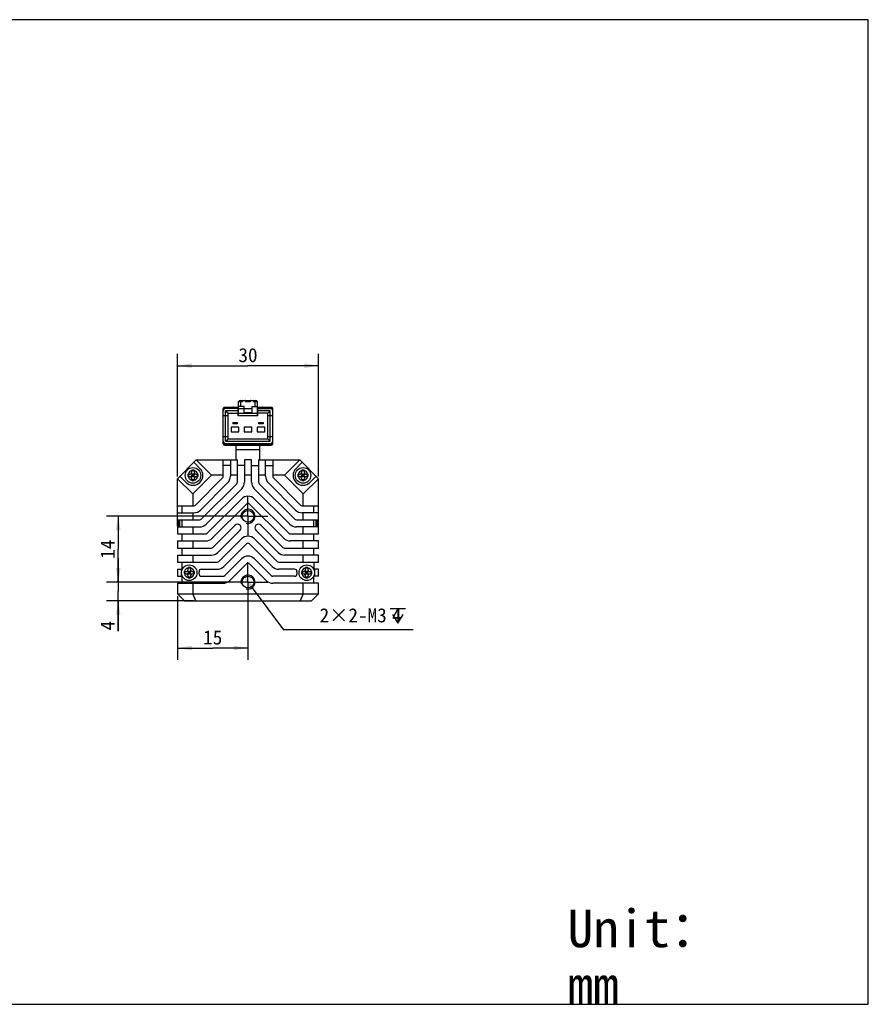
# Model space of a CAD drawing. Header units: millimetres. Extents: x -11 to 460, y 90 to 300.
# Tile 4 of 4: x 280 to 460, y 90 to 300. Entities that reach past the tile are written whole.
import ezdxf
from ezdxf.enums import TextEntityAlignment as Align

# ---------------------------------------------------------------- set-up
doc = ezdxf.new("R2010")
doc.units = ezdxf.units.MM
doc.header["$LTSCALE"] = 23.1
doc.header["$PDMODE"] = 3
doc.header["$PDSIZE"] = 8
doc.linetypes.add('CENTER', pattern=[0.6, 0.375, -0.075, 0.075, -0.075])
doc.layers.get('0').update_dxf_attribs({"linetype": 'CONTINUOUS'})
doc.layers.get('Defpoints').update_dxf_attribs({"linetype": 'CONTINUOUS'})
for name, color, linetype in [('00_COMPONENTS', 7, 'CONTINUOUS'), ('07_ALL_HOLES', 7, 'CONTINUOUS'), ('51__DRAFT_DIMS', 7, 'CONTINUOUS'), ('_X2_56FE5C42_X0__01_528', 7, 'CONTINUOUS'), ('DRW0001FORMAT', 7, 'CONTINUOUS'), ('DRW0001TEXT', 7, 'CONTINUOUS')]:
    doc.layers.add(name, color=color, linetype=linetype)
doc.styles.get("Standard").update_dxf_attribs({"font": 'simfang.ttf'})
doc.dimstyles.new('DIMSTYLE_2', dxfattribs={"dimtxt": 3, "dimasz": 3, "dimexe": 2.5, "dimexo": 0.5, "dimgap": 0.75, "dimtad": 1, "dimdsep": 46, "dimtxsty": 'STANDARD', "dimblk": '_FILLED', "dimblk1": '_FILLED', "dimblk2": '_FILLED', "dimcen": 0.09, "dimclrt": 3, "dimazin": 2, "dimtp": 0.2, "dimtm": 0.2, "dimtfac": 1, "dimtofl": 0, "dimtmove": 0, "dimatfit": 3, "dimldrblk": '_FILLED', "dimfxl": 1, "dimtolj": 1, "dimarcsym": 0})
doc.dimstyles.new('DIMSTYLE_3', dxfattribs={"dimtxt": 3, "dimasz": 3, "dimexe": 2.5, "dimexo": 0.5, "dimgap": 0.75, "dimtad": 1, "dimdsep": 46, "dimtxsty": 'STANDARD', "dimblk": '_FILLED', "dimblk1": '_FILLED', "dimblk2": '_FILLED', "dimcen": 0.09, "dimclrt": 3, "dimazin": 2, "dimtp": 0.1, "dimtm": 0.1, "dimtfac": 1, "dimtofl": 0, "dimtmove": 0, "dimatfit": 3, "dimldrblk": '_FILLED', "dimfxl": 1, "dimtolj": 1, "dimarcsym": 0})
doc.dimstyles.new('DIMSTYLE_4', dxfattribs={"dimtxt": 3, "dimasz": 3, "dimexe": 2.5, "dimexo": 0.5, "dimtad": 1, "dimdsep": 46, "dimtxsty": 'STANDARD', "dimblk": '_FILLED', "dimblk1": '_FILLED', "dimblk2": '_FILLED', "dimcen": 0.09, "dimclrt": 3, "dimazin": 2, "dimtp": 0.1, "dimtm": 0.1, "dimtfac": 1, "dimtofl": 0, "dimtmove": 0, "dimatfit": 1, "dimldrblk": '_FILLED', "dimfxl": 1, "dimtolj": 1, "dimarcsym": 0})

# ---------------------------------------------------------------- blocks, each defined once
blk = doc.blocks.new('_FILLED')
at = {"color": 0, "linetype": 'ByBlock'}
blk.add_solid([(0, 0), (-1, 0.167), (-1, -0.167)], dxfattribs=at)
blk = doc.blocks.new('*D5')
at = {"layer": '51__DRAFT_DIMS', "color": 4, "transparency": 16777216}
for p, q in [((313.51, 202.7), (313.51, 228.74)), ((343.51, 202.7), (343.51, 228.74)), ((313.51, 226.24), (328.51, 226.24)), ((343.51, 226.24), (328.51, 226.24))]:
    blk.add_line(p, q, dxfattribs=at)
at = {"layer": '51__DRAFT_DIMS', "color": 4, "transparency": 16777216, "xscale": 3, "yscale": 3, "zscale": 3, "rotation": 180}
blk.add_blockref('_FILLED', (313.51, 226.24), dxfattribs=at)
at = {"layer": '51__DRAFT_DIMS', "color": 4, "transparency": 16777216, "xscale": 3, "yscale": 3, "zscale": 3}
blk.add_blockref('_FILLED', (343.51, 226.24), dxfattribs=at)
at = {"layer": '51__DRAFT_DIMS', "color": 3, "transparency": 16777216}
blk.add_text('30', height=3, dxfattribs=at).set_placement((328.51, 226.99), align=Align.CENTER)
blk = doc.blocks.new('*D6')
at = {"layer": '51__DRAFT_DIMS', "color": 4, "transparency": 16777216}
for p, q in [((325.56, 194.2), (298.4, 194.2)), ((300.9, 194.2), (300.9, 187.2)), ((300.9, 180.2), (300.9, 187.2)), ((325.06, 180.2), (298.4, 180.2))]:
    blk.add_line(p, q, dxfattribs=at)
at = {"layer": '51__DRAFT_DIMS', "color": 4, "transparency": 16777216, "xscale": 3, "yscale": 3, "zscale": 3}
for p, rotation in [((300.9, 194.2), 90), ((300.9, 180.2), 270)]:
    blk.add_blockref('_FILLED', p, dxfattribs=dict(at, rotation=rotation))
at = {"layer": '51__DRAFT_DIMS', "color": 3, "transparency": 16777216}
blk.add_text('14', height=3, rotation=90, dxfattribs=at).set_placement((300.15, 187.2), align=Align.CENTER)
blk = doc.blocks.new('*D7')
at = {"layer": '51__DRAFT_DIMS', "color": 4, "transparency": 16777216}
for p, q in [((300.9, 180.2), (300.9, 185.2)), ((300.9, 185.2), (300.9, 178.2)), ((325.4, 180.2), (298.4, 180.2)), ((300.9, 169.77), (300.9, 178.2)), ((316.95, 176.2), (298.4, 176.2)), ((300.9, 176.2), (300.9, 169.77))]:
    blk.add_line(p, q, dxfattribs=at)
at = {"layer": '51__DRAFT_DIMS', "color": 4, "transparency": 16777216, "xscale": 3, "yscale": 3, "zscale": 3}
for p, rotation in [((300.9, 180.2), 270), ((300.9, 176.2), 90)]:
    blk.add_blockref('_FILLED', p, dxfattribs=dict(at, rotation=rotation))
at = {"layer": '51__DRAFT_DIMS', "color": 3, "transparency": 16777216}
blk.add_text('4', height=3, rotation=90, dxfattribs=at).set_placement((300.15, 171.97), align=Align.RIGHT)
blk = doc.blocks.new('*D8')
at = {"layer": '51__DRAFT_DIMS', "color": 0, "lineweight": -2}
for p in [(329.41, 179), (363.63, 170.03)]:
    blk.add_line(p, (336.08, 170.03), dxfattribs=at)
at = {"layer": 'Defpoints', "color": 0}
for p in [(327.62, 181.41), (329.41, 179)]:
    blk.add_point(p, dxfattribs=at)
at = {"layer": '51__DRAFT_DIMS', "color": 0, "linetype": 'ByBlock', "lineweight": -2, "xscale": 3, "yscale": 3, "zscale": 3, "rotation": 126.6428145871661}
blk.add_blockref('_FILLED', (327.62, 181.41), dxfattribs=at)
at = {"layer": '51__DRAFT_DIMS', "color": 3, "insert": (343.74, 174.65), "char_height": 3, "attachment_point": 1, "line_spacing_factor": 0.9}
blk.add_mtext('\\A1;2×2-M{\\A1;3\\Fgdt|c0; \\fFangSong|b0|i0|c0|p0;4}', dxfattribs=at)
blk = doc.blocks.new('*D9')
at = {"layer": '51__DRAFT_DIMS', "color": 4, "transparency": 16777216}
for p, q in [((313.51, 177.2), (313.51, 163.69)), ((328.51, 176.33), (328.51, 163.69)), ((313.51, 166.19), (321.01, 166.19)), ((328.51, 166.19), (321.01, 166.19))]:
    blk.add_line(p, q, dxfattribs=at)
at = {"layer": '51__DRAFT_DIMS', "color": 4, "transparency": 16777216, "xscale": 3, "yscale": 3, "zscale": 3, "rotation": 180}
blk.add_blockref('_FILLED', (313.51, 166.19), dxfattribs=at)
at = {"layer": '51__DRAFT_DIMS', "color": 4, "transparency": 16777216, "xscale": 3, "yscale": 3, "zscale": 3}
blk.add_blockref('_FILLED', (328.51, 166.19), dxfattribs=at)
at = {"layer": '51__DRAFT_DIMS', "color": 3, "transparency": 16777216}
blk.add_text('15', height=3, dxfattribs=at).set_placement((321.01, 166.94), align=Align.CENTER)

msp = doc.modelspace()

# ---------------------------------------------------------------- linework, layer by layer
at = {"color": 7}
for p, q in [((460.4507, 299.83124), (-10.77734, 299.83124)), ((460.4507, 90.40982), (460.4507, 299.83124)), ((-10.77734, 90.40982), (460.4507, 90.40982))]:
    msp.add_line(p, q, dxfattribs=at)
at = {"layer": '00_COMPONENTS', "color": 7}
for p, q in [((326.01209, 206.20277), (326.01209, 209.35277)), ((331.01209, 206.20277), (331.01209, 209.35277)), ((317.51209, 206.20277), (313.51209, 202.20277)), ((316.99701, 205.6877), (318.29701, 204.3877)), ((320.76209, 202.95277), (317.51209, 206.20277)), ((317.51209, 206.20277), (326.26209, 206.20277)), ((323.26209, 202.72988), (323.26209, 206.20277)), ((324.76209, 206.20277), (324.76209, 202.72988)), ((326.26209, 201.48576), (326.26209, 206.20277)), ((327.76209, 206.20277), (327.76209, 201.48576)), ((329.26209, 206.20277), (327.76209, 206.20277)), ((329.26209, 201.48576), (329.26209, 206.20277)), ((330.76209, 206.20277), (330.76209, 201.48576)), ((330.76209, 206.20277), (339.51209, 206.20277)), ((332.26209, 202.72988), (332.26209, 206.20277)), ((333.76209, 206.20277), (333.76209, 202.72988)), ((336.26209, 202.95277), (339.51209, 206.20277)), ((338.72716, 204.3877), (340.02716, 205.6877)), ((343.51209, 202.20277), (339.51209, 206.20277)), ((315.71296, 203.15277), (316.06209, 203.15277)), ((315.86958, 202.65277), (315.86958, 203.15277)), ((316.29555, 203.21063), (316.35767, 203.15277)), ((317.20719, 203.15277), (316.35767, 203.15277)), ((316.56209, 203.65277), (316.56209, 204.00189)), ((317.06209, 203.87224), (316.56209, 203.87224)), ((316.81209, 202.65277), (316.81209, 203.15277)), ((317.06209, 204.00189), (317.06209, 203.65277)), ((317.28526, 203.2364), (317.20719, 203.15277)), ((317.56209, 203.15277), (317.91121, 203.15277)), ((317.76964, 202.65277), (317.76964, 203.15277)), ((324.76209, 205.00277), (323.26209, 205.00277)), ((327.76209, 205.00277), (326.26209, 205.00277)), ((329.26209, 205.00277), (330.76209, 205.00277)), ((332.26209, 205.00277), (333.76209, 205.00277)), ((339.11296, 203.15277), (339.46209, 203.15277)), ((339.26958, 202.65277), (339.26958, 203.15277)), ((339.69555, 203.21063), (339.75767, 203.15277)), ((340.60719, 203.15277), (339.75767, 203.15277)), ((339.96209, 203.65277), (339.96209, 204.00189)), ((340.46209, 203.87224), (339.96209, 203.87224)), ((340.21209, 202.65277), (340.21209, 203.15277)), ((340.46209, 204.00189), (340.46209, 203.65277)), ((340.68526, 203.2364), (340.60719, 203.15277)), ((340.96209, 203.15277), (341.31121, 203.15277)), ((341.16964, 202.65277), (341.16964, 203.15277)), ((313.51209, 192.08422), (313.51209, 202.20277)), ((316.76209, 198.95277), (313.51209, 202.20277)), ((315.32716, 201.41785), (314.02716, 202.71785)), ((316.06209, 202.65277), (315.71296, 202.65277)), ((316.35767, 202.65277), (316.29555, 202.59492)), ((316.35767, 202.65277), (317.20719, 202.65277)), ((316.56209, 202.84315), (316.56209, 202.9624)), ((316.62611, 202.90277), (316.56209, 202.9624)), ((316.62611, 202.90277), (316.56209, 202.84315)), ((316.62611, 202.90277), (316.56209, 202.90277)), ((316.56209, 201.80365), (316.56209, 202.15277)), ((317.06209, 201.9333), (316.56209, 201.9333)), ((320.76209, 202.95277), (316.76209, 198.95277)), ((317.06209, 202.99735), (316.97379, 202.90277)), ((317.06209, 202.8082), (316.97379, 202.90277)), ((317.06209, 202.90277), (316.97379, 202.90277)), ((317.06209, 202.8082), (317.06209, 202.99735)), ((317.06209, 202.15277), (317.06209, 201.80365)), ((317.20719, 202.65277), (317.28526, 202.56915)), ((323.11564, 202.37632), (317.33853, 196.59922)), ((317.91121, 202.65277), (317.56209, 202.65277)), ((318.39919, 195.53856), (324.1763, 201.31566)), ((326.11564, 201.1322), (318.58265, 193.59922)), ((323.26209, 202.95277), (320.76209, 202.95277)), ((326.26209, 202.95277), (324.76209, 202.95277)), ((329.26209, 202.95277), (327.76209, 202.95277)), ((332.26209, 202.95277), (330.76209, 202.95277)), ((330.90853, 201.1322), (338.44152, 193.59922)), ((338.62498, 195.53856), (332.84787, 201.31566)), ((336.26209, 202.95277), (333.76209, 202.95277)), ((333.90853, 202.37632), (339.68564, 196.59922)), ((340.26209, 198.95277), (336.26209, 202.95277)), ((339.46209, 202.65277), (339.11296, 202.65277)), ((339.75767, 202.65277), (339.69555, 202.59492)), ((339.75767, 202.65277), (340.60719, 202.65277)), ((339.96209, 202.84315), (339.96209, 202.9624)), ((340.02611, 202.90277), (339.96209, 202.9624)), ((340.02611, 202.90277), (339.96209, 202.84315)), ((340.02611, 202.90277), (339.96209, 202.90277)), ((339.96209, 201.80365), (339.96209, 202.15277)), ((340.46209, 201.9333), (339.96209, 201.9333)), ((340.26209, 198.95277), (343.51209, 202.20277)), ((340.46209, 202.99735), (340.37379, 202.90277)), ((340.46209, 202.90277), (340.37379, 202.90277)), ((340.46209, 202.8082), (340.37379, 202.90277)), ((340.46209, 202.8082), (340.46209, 202.99735)), ((340.46209, 202.15277), (340.46209, 201.80365)), ((340.60719, 202.65277), (340.68526, 202.56915)), ((341.31121, 202.65277), (340.96209, 202.65277)), ((342.99701, 202.71785), (341.69701, 201.41785)), ((343.51209, 192.08422), (343.51209, 202.20277)), ((316.76209, 198.95277), (316.76209, 196.45277)), ((319.64331, 192.53856), (327.1763, 200.07154)), ((337.38086, 192.53856), (329.84787, 200.07154)), ((340.26209, 196.45277), (340.26209, 198.95277)), ((327.09787, 197.87167), (319.82542, 190.59922)), ((337.19875, 190.59922), (329.9263, 197.87167)), ((313.51209, 196.45277), (316.98498, 196.45277)), ((313.51209, 194.95277), (316.98498, 194.95277)), ((314.51209, 194.95277), (314.51209, 196.45277)), ((316.76209, 194.95277), (316.76209, 193.45277)), ((320.88608, 189.53856), (328.15853, 196.81101)), ((328.86564, 196.81101), (336.13809, 189.53856)), ((340.03919, 196.45277), (343.51209, 196.45277)), ((343.51209, 194.95277), (340.03919, 194.95277)), ((340.26209, 193.45277), (340.26209, 194.95277)), ((342.51209, 194.95277), (342.51209, 196.45277)), ((313.51209, 193.45277), (318.2291, 193.45277)), ((313.80209, 192.07777), (313.80209, 193.45277)), ((314.01209, 191.95277), (314.01209, 193.45277)), ((314.51209, 191.95277), (314.51209, 193.45277)), ((338.79507, 193.45277), (343.51209, 193.45277)), ((342.51209, 191.95277), (342.51209, 193.45277)), ((343.01209, 191.95277), (343.01209, 193.45277)), ((343.22209, 193.45277), (343.22209, 192.07777)), ((313.51209, 192.07777), (313.80209, 192.07777)), ((313.51209, 191.95277), (313.51209, 190.45277)), ((313.51209, 191.95277), (318.2291, 191.95277)), ((313.80209, 192.07777), (313.99459, 192.27027)), ((316.76209, 191.95277), (316.76209, 190.45277)), ((325.78176, 192.31291), (321.06806, 187.59922)), ((322.12872, 186.53856), (326.84242, 191.25225)), ((330.18176, 191.25225), (334.89545, 186.53856)), ((335.95611, 187.59922), (331.24242, 192.31291)), ((343.51209, 191.95277), (338.79507, 191.95277)), ((340.26209, 190.45277), (340.26209, 191.95277)), ((343.22209, 192.07777), (343.02959, 192.27027)), ((343.51209, 192.07777), (343.22209, 192.07777)), ((343.51209, 190.45277), (343.51209, 191.95277)), ((313.51209, 190.45277), (319.47187, 190.45277)), ((313.51209, 188.95277), (313.51209, 187.45277)), ((313.51209, 188.95277), (319.47187, 188.95277)), ((314.51209, 188.95277), (314.51209, 190.45277)), ((316.76209, 188.95277), (316.76209, 187.45277)), ((327.09787, 189.38639), (322.3107, 184.59922)), ((334.71347, 184.59922), (329.9263, 189.38639)), ((337.5523, 190.45277), (343.51209, 190.45277)), ((343.51209, 188.95277), (337.5523, 188.95277)), ((340.26209, 187.45277), (340.26209, 188.95277)), ((342.51209, 188.95277), (342.51209, 190.45277)), ((343.51209, 187.45277), (343.51209, 188.95277)), ((313.51209, 187.45277), (320.71451, 187.45277)), ((314.51209, 185.95277), (314.51209, 187.45277)), ((323.37136, 183.53856), (328.15853, 188.32573)), ((328.86564, 188.32573), (333.65281, 183.53856)), ((336.30966, 187.45277), (343.51209, 187.45277)), ((342.51209, 185.95277), (342.51209, 187.45277)), ((313.51209, 185.95277), (313.51209, 184.45277)), ((313.51209, 185.95277), (320.71451, 185.95277)), ((313.51209, 184.45277), (321.95715, 184.45277)), ((314.51209, 182.95277), (314.51209, 184.45277)), ((316.76209, 185.95277), (316.76209, 184.45277)), ((327.09787, 185.14375), (323.55334, 181.59922)), ((333.47083, 181.59922), (329.9263, 185.14375)), ((335.06702, 184.45277), (343.51209, 184.45277)), ((343.51209, 185.95277), (336.30966, 185.95277)), ((340.26209, 184.45277), (340.26209, 185.95277)), ((342.51209, 184.45277), (342.51209, 182.95277)), ((343.51209, 184.45277), (343.51209, 185.95277)), ((313.51209, 182.95277), (313.51209, 181.45277)), ((313.51209, 182.95277), (314.51209, 182.95277)), ((314.37875, 182.39328), (314.37875, 182.95277)), ((314.91296, 182.45277), (315.26209, 182.45277)), ((315.06958, 181.95277), (315.06958, 182.45277)), ((315.49555, 182.51063), (315.55767, 182.45277)), ((316.40719, 182.45277), (315.55767, 182.45277)), ((315.76209, 182.95277), (315.76209, 183.30189)), ((316.26209, 183.17224), (315.76209, 183.17224)), ((315.82611, 182.20277), (315.76209, 182.2624)), ((315.76209, 182.14315), (315.76209, 182.2624)), ((315.82611, 182.20277), (315.76209, 182.20277)), ((315.82611, 182.20277), (315.76209, 182.14315)), ((316.01209, 181.95277), (316.01209, 182.45277)), ((316.26209, 182.29735), (316.17379, 182.20277)), ((316.26209, 182.1082), (316.17379, 182.20277)), ((316.26209, 182.20277), (316.17379, 182.20277)), ((316.26209, 183.30189), (316.26209, 182.95277)), ((316.26209, 182.1082), (316.26209, 182.29735)), ((316.48526, 182.5364), (316.40719, 182.45277)), ((316.76209, 182.45277), (317.11121, 182.45277)), ((316.96964, 181.95277), (316.96964, 182.45277)), ((318.60004, 182.95277), (321.95715, 182.95277)), ((324.614, 180.53856), (328.15853, 184.08309)), ((328.86564, 184.08309), (332.41017, 180.53856)), ((338.42413, 182.95277), (335.06702, 182.95277)), ((339.91296, 182.45277), (340.26209, 182.45277)), ((340.06958, 181.95277), (340.06958, 182.45277)), ((340.49555, 182.51063), (340.55767, 182.45277)), ((341.40719, 182.45277), (340.55767, 182.45277)), ((340.76209, 182.95277), (340.76209, 183.30189)), ((341.26209, 183.17224), (340.76209, 183.17224)), ((340.82611, 182.20277), (340.76209, 182.2624)), ((340.76209, 182.14315), (340.76209, 182.2624)), ((340.82611, 182.20277), (340.76209, 182.20277)), ((340.82611, 182.20277), (340.76209, 182.14315)), ((341.01209, 181.95277), (341.01209, 182.45277)), ((341.26209, 182.29735), (341.17379, 182.20277)), ((341.26209, 182.20277), (341.17379, 182.20277)), ((341.26209, 182.1082), (341.17379, 182.20277)), ((341.26209, 183.30189), (341.26209, 182.95277)), ((341.26209, 182.1082), (341.26209, 182.29735)), ((341.48526, 182.5364), (341.40719, 182.45277)), ((341.76209, 182.45277), (342.11121, 182.45277)), ((341.96964, 181.95277), (341.96964, 182.45277)), ((343.51209, 182.95277), (342.51209, 182.95277)), ((342.64542, 182.95277), (342.64542, 182.39327)), ((343.51209, 181.45277), (343.51209, 182.95277)), ((313.51209, 181.45277), (314.51209, 181.45277)), ((314.37875, 181.45277), (314.37875, 182.01227)), ((314.51209, 179.95277), (314.51209, 181.45277)), ((315.26209, 181.95277), (314.91296, 181.95277)), ((315.55767, 181.95277), (315.49555, 181.89492)), ((315.55767, 181.95277), (316.40719, 181.95277)), ((315.76209, 181.10365), (315.76209, 181.45277)), ((316.26209, 181.2333), (315.76209, 181.2333)), ((316.26209, 181.45277), (316.26209, 181.10365)), ((316.40719, 181.95277), (316.48526, 181.86915)), ((317.11121, 181.95277), (316.76209, 181.95277)), ((318.60004, 181.45277), (323.19979, 181.45277)), ((338.42413, 181.45277), (333.82438, 181.45277)), ((340.26209, 181.95277), (339.91296, 181.95277)), ((340.55767, 181.95277), (340.49555, 181.89492)), ((340.55767, 181.95277), (341.40719, 181.95277)), ((340.76209, 181.10365), (340.76209, 181.45277)), ((341.26209, 181.2333), (340.76209, 181.2333)), ((341.26209, 181.45277), (341.26209, 181.10365)), ((341.40719, 181.95277), (341.48526, 181.86915)), ((342.11121, 181.95277), (341.76209, 181.95277)), ((343.51209, 181.45277), (342.51209, 181.45277)), ((342.51209, 179.95277), (342.51209, 181.45277)), ((342.64542, 182.01227), (342.64542, 181.45277)), ((313.51209, 179.95277), (323.19979, 179.95277)), ((313.51209, 179.95277), (313.51209, 177.70277)), ((316.76209, 179.95277), (316.76209, 177.70277)), ((343.51209, 179.95277), (333.82438, 179.95277)), ((340.26209, 177.70277), (340.26209, 179.95277)), ((343.51209, 177.70277), (343.51209, 179.95277)), ((315.01209, 176.20277), (313.51209, 177.70277)), ((313.51209, 177.70277), (343.51209, 177.70277)), ((315.01209, 176.20277), (342.01209, 176.20277)), ((317.44703, 176.20277), (316.76209, 177.70277)), ((340.26209, 177.70277), (339.57714, 176.20277)), ((343.51209, 177.70277), (342.01209, 176.20277))]:
    msp.add_line(p, q, dxfattribs=at)
at = {"layer": '00_COMPONENTS', "color": 4}
msp.add_line((326.01209, 208.40277), (331.01209, 208.40277), dxfattribs=at)
at = {"layer": '00_COMPONENTS', "color": 7}
for centre, radius in [((316.81209, 202.90277), 1.65), ((340.21209, 202.90277), 1.65), ((328.51209, 194.20277), 1.25), ((316.01209, 182.20277), 1.65), ((341.01209, 182.20277), 1.65), ((328.51209, 180.20277), 1.25)]:
    msp.add_circle(centre, radius, dxfattribs=at)
for centre, radius, start, end in [((316.81209, 202.90277), 2.1, 225, 45), ((366.0868, 202.92368), 50.37436, 179.7394305, 180.0237813), ((316.06209, 203.65277), 0.5, 270, 360), ((316.74762, 166.26658), 37.73577, 90.1552818, 90.2817045), ((316.81258, 150.01533), 53.98714, 89.7352063, 90.1774844), ((317.56209, 203.65277), 0.5, 180, 270), ((281.25759, 202.97334), 36.65405, 0.150507, 0.2804774), ((340.21209, 202.90277), 2.1, 135, 315), ((389.4868, 202.92368), 50.37436, 179.7394305, 180.0237813), ((339.46209, 203.65277), 0.5, 270, 360), ((340.14762, 166.26658), 37.73577, 90.1552818, 90.2817045), ((340.21258, 150.01533), 53.98714, 89.7352063, 90.1774844), ((340.96209, 203.65277), 0.5, 180, 270), ((304.65759, 202.97334), 36.65405, 0.150507, 0.2804774), ((377.65406, 202.89502), 61.94161, 179.9928328, 180.1470668), ((352.37552, 202.83224), 36.663, 180.1503515, 180.2804687), ((316.06209, 202.15277), 0.5, 0, 90), ((316.81159, 255.79177), 53.98869, 269.7352159, 270.1773397), ((316.87648, 239.55336), 37.75016, 270.1551228, 270.2816998), ((317.56209, 202.15277), 0.5, 90, 180), ((267.53737, 202.88186), 50.37436, 359.7394305, 0.0237813), ((255.9866, 202.91053), 61.92513, 359.992818, 0.1471987), ((322.76209, 202.72988), 0.5, 315, 360), ((322.76209, 202.72988), 2, 315, 360), ((325.76209, 201.48576), 0.5, 315, 360), ((325.76209, 201.48576), 2, 315, 360), ((331.26209, 201.48576), 2, 180, 225), ((331.26209, 201.48576), 0.5, 180, 225), ((334.26209, 202.72988), 2, 180, 225), ((334.26209, 202.72988), 0.5, 180, 225), ((401.05406, 202.89502), 61.94161, 179.9928328, 180.1470668), ((375.77552, 202.83224), 36.663, 180.1503515, 180.2804687), ((339.46209, 202.15277), 0.5, 0, 90), ((340.21159, 255.79177), 53.98869, 269.7352159, 270.1773397), ((340.27648, 239.55336), 37.75016, 270.1551228, 270.2816998), ((340.96209, 202.15277), 0.5, 90, 180), ((290.93737, 202.88186), 50.37436, 359.7394305, 0.0237813), ((279.3866, 202.91053), 61.92513, 359.992818, 0.1471987), ((328.51209, 196.45745), 2, 45, 135), ((328.51209, 196.45745), 0.5, 45, 135), ((316.98498, 196.95277), 0.5, 270, 315), ((316.98498, 196.95277), 2, 270, 315), ((340.03919, 196.95277), 2, 225, 270), ((340.03919, 196.95277), 0.5, 225, 270), ((318.2291, 193.95277), 0.5, 270, 315), ((338.79507, 193.95277), 0.5, 225, 270), ((318.2291, 193.95277), 2, 270, 315), ((319.47187, 190.95277), 0.5, 270, 315), ((326.31209, 191.78258), 0.75, 315, 135), ((330.71209, 191.78258), 0.75, 45, 225), ((337.5523, 190.95277), 0.5, 225, 270), ((338.79507, 193.95277), 2, 225, 270), ((319.47187, 190.95277), 2, 270, 315), ((328.51209, 187.97217), 2, 45, 135), ((337.5523, 190.95277), 2, 225, 270), ((320.71451, 187.95277), 0.5, 270, 315), ((320.71451, 187.95277), 2, 270, 315), ((328.51209, 187.97217), 0.5, 45, 135), ((336.30966, 187.95277), 2, 225, 270), ((336.30966, 187.95277), 0.5, 225, 270), ((321.95715, 184.95277), 0.5, 270, 315), ((328.51209, 183.72953), 2, 45, 135), ((335.06702, 184.95277), 0.5, 225, 270), ((365.2868, 182.22368), 50.37436, 179.7394305, 180.0237813), ((376.85406, 182.19502), 61.94161, 179.9928328, 180.1470668), ((315.26209, 182.95277), 0.5, 270, 360), ((315.94762, 145.56658), 37.73577, 90.1552818, 90.2817045), ((316.01258, 129.31533), 53.98714, 89.7352063, 90.1774844), ((316.76209, 182.95277), 0.5, 180, 270), ((280.45759, 182.27334), 36.65405, 0.150507, 0.2804774), ((266.73737, 182.18186), 50.37436, 359.7394305, 0.0237813), ((255.1866, 182.21053), 61.92513, 359.992818, 0.1471987), ((318.60004, 182.45277), 0.5, 90, 185.5177344), ((316.01209, 182.20277), 2.1, 354.4822656, 5.5177344), ((321.95715, 184.95277), 2, 270, 315), ((328.51209, 183.72953), 0.5, 45, 135), ((335.06702, 184.95277), 2, 225, 270), ((338.42413, 182.45277), 0.5, 354.4822656, 90), ((341.01209, 182.20277), 2.1, 174.4822656, 185.5177344), ((390.2868, 182.22368), 50.37436, 179.7394305, 180.0237813), ((401.85406, 182.19502), 61.94161, 179.9928328, 180.1470668), ((340.26209, 182.95277), 0.5, 270, 360), ((340.94762, 145.56658), 37.73577, 90.1552818, 90.2817045), ((341.01258, 129.31533), 53.98714, 89.7352063, 90.1774844), ((341.76209, 182.95277), 0.5, 180, 270), ((305.45759, 182.27334), 36.65405, 0.150507, 0.2804774), ((291.73737, 182.18186), 50.37436, 359.7394305, 0.0237813), ((280.1866, 182.21053), 61.92513, 359.992818, 0.1471987), ((351.57552, 182.13224), 36.663, 180.1503515, 180.2804687), ((315.26209, 181.45277), 0.5, 0, 90), ((316.01159, 235.09177), 53.98869, 269.7352159, 270.1773397), ((316.07648, 218.85336), 37.75016, 270.1551228, 270.2816998), ((316.76209, 181.45277), 0.5, 90, 180), ((318.60004, 181.95277), 0.5, 174.4822656, 270), ((323.19979, 181.95277), 0.5, 270, 315), ((323.19979, 181.95277), 2, 270, 315), ((333.82438, 181.95277), 2, 225, 270), ((333.82438, 181.95277), 0.5, 225, 270), ((338.42413, 181.95277), 0.5, 270, 5.5177344), ((376.57552, 182.13224), 36.663, 180.1503515, 180.2804687), ((340.26209, 181.45277), 0.5, 0, 90), ((341.01159, 235.09177), 53.98869, 269.7352159, 270.1773397), ((341.07648, 218.85336), 37.75016, 270.1551228, 270.2816998), ((341.76209, 181.45277), 0.5, 90, 180)]:
    msp.add_arc(centre, radius, start, end, dxfattribs=at)
at = {"layer": '00_COMPONENTS', "color": 4}
for centre, radius, start, end in [((316.81209, 202.90277), 1.05, 103.774147, 166.225853), ((316.81209, 202.90277), 1.05, 13.774147, 76.225853), ((340.21209, 202.90277), 1.05, 103.774147, 166.225853), ((340.21209, 202.90277), 1.05, 13.774147, 76.225853), ((316.81209, 202.90277), 1.05, 193.774147, 256.225853), ((316.81209, 202.90277), 1.05, 283.774147, 346.225853), ((340.21209, 202.90277), 1.05, 193.774147, 256.225853), ((340.21209, 202.90277), 1.05, 283.774147, 346.225853), ((328.51209, 194.20277), 1.5, 255, 195), ((316.01209, 182.20277), 1.05, 103.774147, 166.225853), ((316.01209, 182.20277), 1.05, 13.774147, 76.225853), ((341.01209, 182.20277), 1.05, 103.774147, 166.225853), ((341.01209, 182.20277), 1.05, 13.774147, 76.225853), ((316.01209, 182.20277), 1.05, 193.774147, 256.225853), ((316.01209, 182.20277), 1.05, 283.774147, 346.225853), ((328.51209, 180.20277), 1.5, 255, 195), ((341.01209, 182.20277), 1.05, 193.774147, 256.225853), ((341.01209, 182.20277), 1.05, 283.774147, 346.225853)]:
    msp.add_arc(centre, radius, start, end, dxfattribs=at)
at = {"layer": '07_ALL_HOLES', "color": 1, "linetype": 'CENTER'}
for p, q in [((328.51209, 194.20277), (328.51209, 198.45277)), ((328.51209, 194.20277), (324.26209, 194.20277)), ((328.51209, 194.20277), (332.76209, 194.20277)), ((328.51209, 194.20277), (328.51209, 189.95277)), ((328.51209, 180.20277), (328.51209, 184.45277)), ((328.51209, 180.20277), (324.26209, 180.20277)), ((328.51209, 180.20277), (332.76209, 180.20277)), ((328.51209, 180.20277), (328.51209, 175.95277))]:
    msp.add_line(p, q, dxfattribs=at)
at = {"layer": '51__DRAFT_DIMS', "color": 3}
for p, q in [((358.76053, 174.57761), (362.01053, 174.57761)), ((360.38554, 174.57761), (360.38554, 171.45262))]:
    msp.add_line(p, q, dxfattribs=at)
msp.add_lwpolyline([(359.26054, 173.32761), (360.38554, 171.45262), (361.51053, 173.32761)], dxfattribs=at)
at = {"layer": '_X2_56FE5C42_X0__01_528', "color": 7}
for p, q in [((326.51209, 215.55277), (326.51209, 218.65277)), ((326.51209, 218.65277), (327.36209, 218.65277)), ((326.81209, 218.85277), (330.21209, 218.85277)), ((327.36209, 218.65277), (327.36209, 218.75277)), ((328.01209, 218.75277), (328.01209, 218.65277)), ((328.01209, 218.65277), (329.01209, 218.65277)), ((329.01209, 218.65277), (329.01209, 218.75277)), ((329.66209, 218.75277), (329.66209, 218.65277)), ((329.66209, 218.65277), (330.51209, 218.65277)), ((330.51209, 215.55277), (330.51209, 218.65277)), ((323.26209, 209.65277), (323.26209, 217.15277)), ((323.56209, 217.45277), (326.51209, 217.45277)), ((326.38709, 217.15277), (323.76209, 217.15277)), ((323.76209, 210.15277), (323.76209, 216.65277)), ((323.76209, 216.65277), (324.26209, 216.15277)), ((326.38709, 216.65277), (323.76209, 216.65277)), ((324.26209, 210.65277), (324.26209, 216.15277)), ((324.26209, 216.15277), (326.38709, 216.15277)), ((325.51209, 217.25277), (325.51209, 217.15277)), ((326.38709, 215.55277), (326.38709, 217.15277)), ((327.71209, 217.55277), (326.51209, 217.55277)), ((327.71209, 216.22659), (327.71209, 217.55277)), ((329.31209, 217.05277), (327.71209, 217.05277)), ((327.71209, 216.22647), (329.31209, 216.22647)), ((329.31209, 217.55277), (329.31209, 216.22659)), ((329.31209, 217.55277), (330.51209, 217.55277)), ((330.51209, 217.45277), (333.46209, 217.45277)), ((330.63709, 215.55277), (330.63709, 217.15277)), ((330.63709, 217.15277), (333.26209, 217.15277)), ((333.26209, 216.65277), (330.63709, 216.65277)), ((332.76209, 216.15277), (330.63709, 216.15277)), ((331.51209, 217.15277), (331.51209, 217.25277)), ((333.26209, 216.65277), (332.76209, 216.15277)), ((332.76209, 210.65277), (332.76209, 216.15277)), ((333.26209, 210.15277), (333.26209, 216.65277)), ((333.76209, 209.65277), (333.76209, 217.15277)), ((324.26209, 215.60277), (323.26209, 215.60277)), ((325.26209, 214.15277), (325.26209, 213.85277)), ((325.26209, 214.15277), (326.26209, 214.15277)), ((326.26209, 213.85277), (325.26209, 213.85277)), ((325.46209, 213.85277), (325.46209, 214.15277)), ((326.06209, 214.15277), (326.06209, 213.85277)), ((326.26209, 213.85277), (326.26209, 214.15277)), ((330.63709, 215.55277), (326.38709, 215.55277)), ((330.76209, 214.15277), (330.76209, 213.85277)), ((330.76209, 214.15277), (331.76209, 214.15277)), ((331.76209, 213.85277), (330.76209, 213.85277)), ((330.96209, 213.85277), (330.96209, 214.15277)), ((331.56209, 214.15277), (331.56209, 213.85277)), ((331.76209, 214.15277), (331.76209, 213.85277)), ((333.76209, 215.60277), (332.76209, 215.60277)), ((324.96209, 213.15277), (324.96209, 212.15277)), ((326.56209, 213.15277), (324.96209, 213.15277)), ((324.96209, 212.15277), (326.56209, 212.15277)), ((326.56209, 212.15277), (326.56209, 213.15277)), ((327.71209, 213.15277), (327.71209, 212.15277)), ((329.31209, 213.15277), (327.71209, 213.15277)), ((327.71209, 212.15277), (329.31209, 212.15277)), ((329.31209, 212.15277), (329.31209, 213.15277)), ((330.46209, 213.15277), (330.46209, 212.15277)), ((332.06209, 213.15277), (330.46209, 213.15277)), ((330.46209, 212.15277), (332.06209, 212.15277)), ((332.06209, 212.15277), (332.06209, 213.15277)), ((323.26209, 211.20277), (324.26209, 211.20277)), ((323.76209, 210.15277), (324.26209, 210.65277)), ((323.76209, 210.15277), (333.26209, 210.15277)), ((333.26209, 209.65277), (323.76209, 209.65277)), ((324.26209, 210.65277), (332.76209, 210.65277)), ((332.76209, 211.20277), (333.76209, 211.20277)), ((333.26209, 210.15277), (332.76209, 210.65277)), ((323.56209, 209.35277), (333.46209, 209.35277))]:
    msp.add_line(p, q, dxfattribs=at)
at = {"layer": '_X2_56FE5C42_X0__01_528', "color": 4}
for p, q in [((327.01209, 217.55277), (327.01209, 218.65277)), ((330.01209, 217.55277), (330.01209, 218.65277)), ((323.26209, 217.15277), (323.46209, 217.15277)), ((323.46209, 217.15277), (323.46209, 217.05233)), ((323.56209, 217.25277), (323.56209, 217.45277)), ((323.56209, 217.25277), (326.51209, 217.25277)), ((325.21209, 217.15277), (325.21209, 217.45277)), ((325.81209, 217.15277), (325.81209, 217.45277)), ((327.71209, 217.05277), (326.51209, 217.05277)), ((330.51209, 216.05277), (326.51209, 216.05277)), ((327.71209, 216.26006), (329.31209, 216.26006)), ((330.51209, 217.25277), (333.46209, 217.25277)), ((331.21209, 217.15277), (331.21209, 217.45277)), ((331.81209, 217.15277), (331.81209, 217.45277)), ((333.46209, 217.25277), (333.46209, 217.45277)), ((333.56209, 217.05233), (333.56209, 217.15277)), ((333.76209, 217.15277), (333.56209, 217.15277)), ((323.26209, 209.65277), (323.46209, 209.65277)), ((323.46209, 209.75321), (323.46209, 209.65277)), ((323.56209, 209.55277), (323.56209, 209.35277)), ((323.56209, 209.55277), (333.46209, 209.55277)), ((333.46209, 209.35277), (333.46209, 209.55277)), ((333.56209, 209.65277), (333.56209, 209.75321)), ((333.76209, 209.65277), (333.56209, 209.65277))]:
    msp.add_line(p, q, dxfattribs=at)
at = {"layer": '_X2_56FE5C42_X0__01_528', "color": 7}
for centre, radius, start, end in [((326.81209, 218.55277), 0.3, 90, 160.5287427), ((327.46209, 218.75277), 0.1, 90.0000002, 180), ((327.91209, 218.75277), 0.1, 0.0000003, 90), ((329.11209, 218.75277), 0.1, 90.0000002, 180), ((329.56209, 218.75277), 0.1, 0.0000003, 90), ((330.21209, 218.55277), 0.3, 19.4724002, 89.9999997), ((323.56209, 217.15277), 0.3, 90.0000013, 179.9999997), ((323.76209, 216.65277), 0.5, 90, 180), ((325.31209, 217.25277), 0.2, 0.0000003, 90), ((331.71209, 217.25277), 0.2, 90.000297, 179.9999993), ((333.26209, 216.65277), 0.5, 0, 90), ((333.46209, 217.15277), 0.3, 0.000001, 89.999999), ((323.76209, 210.15277), 0.5, 180, 270), ((323.56209, 209.65277), 0.3, 180.000001, 269.9999995), ((333.26209, 210.15277), 0.5, 270, 360), ((333.46209, 209.65277), 0.3, 270.0000012, 359.9999995)]:
    msp.add_arc(centre, radius, start, end, dxfattribs=at)
at = {"layer": '_X2_56FE5C42_X0__01_528', "color": 4}
for centre, start, end in [((323.56209, 217.15277), 90, 180), ((333.46209, 217.15277), 0, 89.9999996), ((323.56209, 209.65277), 180, 270), ((333.46209, 209.65277), 270, 360)]:
    msp.add_arc(centre, 0.1, start, end, dxfattribs=at)
at = {"layer": 'DRW0001FORMAT', "color": 7}
for p, q in [((460.4507, 90.40982), (460.4507, 299.83124)), ((-10.77734, 90.40982), (460.4507, 90.40982))]:
    msp.add_line(p, q, dxfattribs=at)

# ---------------------------------------------------------------- texts
at = {"layer": 'DRW0001TEXT', "color": 4, "insert": (396.48655, 110.55506), "char_height": 8, "width": 23.5, "attachment_point": 1, "line_spacing_factor": 0.9}
msp.add_mtext('Unit：mm', dxfattribs=at)

# ---------------------------------------------------------------- dimensions: what is measured, and where the dimension line sits
at = {"layer": '51__DRAFT_DIMS', "color": 4}
dim = msp.add_linear_dim(base=(343.51209, 226.23807), p1=(313.51209, 202.20277), p2=(343.51209, 202.20277), dimstyle='DIMSTYLE_2', dxfattribs=at)
dim.commit()
dim.dimension.update_dxf_attribs({"geometry": '*D5', "text_midpoint": (328.50329, 226.23807), "dimtype": 160})
for base, p1, p2, angle, dimstyle, picture, middle in [((300.90334, 180.20277), (326.06342, 194.20277), (325.56021, 180.20277), 270, 'DIMSTYLE_2', '*D6', (300.90334, 187.34633)), ((300.90334, 176.20277), (325.89568, 180.20277), (317.44703, 176.20277), 270, 'DIMSTYLE_3', '*D7', (300.90334, 170.84038)), ((313.51209, 166.1908), (328.51209, 176.82583), (313.51209, 177.70277), 180, 'DIMSTYLE_2', '*D9', (321.09705, 166.1908))]:
    dim = msp.add_linear_dim(base=base, p1=p1, p2=p2, angle=angle, dimstyle=dimstyle, dxfattribs=at)
    dim.commit()
    dim.dimension.update_dxf_attribs({"geometry": picture, "text_midpoint": middle, "dimtype": 160})
dim = msp.add_diameter_dim_2p(p1=(329.40732, 178.99921), p2=(327.61685, 181.40633), text='2×2-M{\\A1;<>\\Fgdt|c0; \\fFangSong|b0|i0|c0|p0;4}', dimstyle='DIMSTYLE_4', override={"dimtih": 1, "dimtoh": 1, "dimpost": '<>', "dimtxsty": 'STANDARD'}, dxfattribs=at)
dim.commit()
dim.dimension.update_dxf_attribs({"geometry": '*D8', "text_midpoint": (353.68485, 170.029), "dimtype": 163})

doc.saveas('drawing.dxf')
